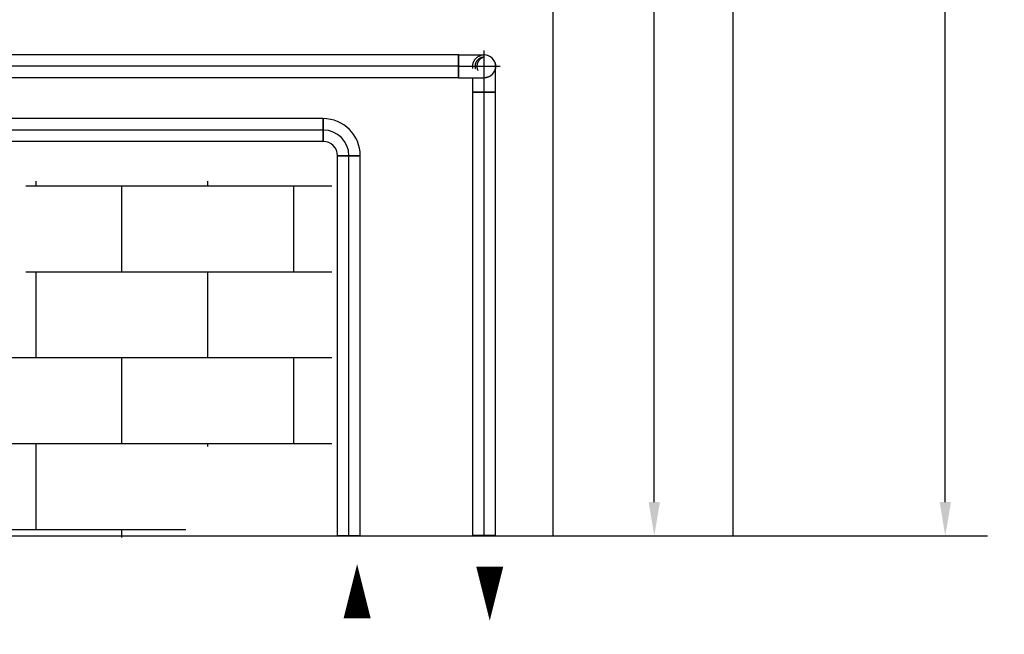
# Model space of a CAD drawing. Extents: x -156717 to 425753, y -51191 to 363295.
# Tile 53 of 256: x 62513 to 63969, y 113087 to 113995. Entities that reach past the tile are written whole.
import ezdxf
from ezdxf.enums import TextEntityAlignment as Align
from ezdxf.lldxf.tags import DXFTag

# ---------------------------------------------------------------- set-up
doc = ezdxf.new("R2010")
doc.units = 0
doc.header["$LTSCALE"] = 50
doc.linetypes.add('STREEPJES', pattern=[0.1, 0.05, -0.05])
doc.layers.get('0').update_dxf_attribs({"linetype": 'CONTINUOUS'})
doc.layers.get('Defpoints').update_dxf_attribs({"linetype": 'CONTINUOUS'})
for name, color, linetype in [('WL541---_D', 111, 'CONTINUOUS'), ('WL541---_HARTLIJN', 8, 'CONTINUOUS'), ('WL561---_AANVOER_D', 20, 'CONTINUOUS'), ('WL561---_AANVOER_HARTLIJ', 8, 'CONTINUOUS'), ('WL561---_CV-D', 2, 'CONTINUOUS'), ('WL561---_RETOUR_D', 21, 'CONTINUOUS'), ('WL561---_RETOUR_HARTLIJN', 8, 'CONTINUOUS')]:
    doc.layers.add(name, color=color, linetype=linetype)
doc.layers.add('WM$5----_HULPRUIMTE', color=1, linetype='CONTINUOUS', plot=False)
doc.styles.add('BURO-025', font='ARIAL.TTF', dxfattribs={"height": 125})
doc.styles.get("Standard").update_dxf_attribs({"font": 'ARIAL.TTF'})
tags = doc.linetypes.add('CENTER2', pattern=[28.575, 19.05, -3.175, 3.175, -3.175]).pattern_tags.tags
tags[10:11] = [DXFTag(74, 4), DXFTag(75, 0), DXFTag(340, '0'), DXFTag(46, 1.0), DXFTag(50, 0.0), DXFTag(44, 0.0), DXFTag(45, 0.0)]
tags[8:9] = [DXFTag(74, 4), DXFTag(75, 0), DXFTag(340, '0'), DXFTag(46, 1.0), DXFTag(50, 0.0), DXFTag(44, 0.0), DXFTag(45, 0.0)]
tags[6:7] = [DXFTag(74, 4), DXFTag(75, 0), DXFTag(340, '0'), DXFTag(46, 1.0), DXFTag(50, 0.0), DXFTag(44, 0.0), DXFTag(45, 0.0)]
tags[4:5] = [DXFTag(74, 4), DXFTag(75, 0), DXFTag(340, '0'), DXFTag(46, 1.0), DXFTag(50, 0.0), DXFTag(44, 0.0), DXFTag(45, 0.0)]
doc.dimstyles.new('ISO-25', dxfattribs={"dimtxt": 2.5, "dimasz": 2.5, "dimexe": 1.25, "dimexo": 0.625, "dimtad": 1, "dimtih": 1, "dimdec": 4, "dimdsep": 46, "dimtxsty": 'Standard', "dimcen": 2.5, "dimadec": 0, "dimazin": 0, "dimtfac": 1, "dimtdec": 4, "dimtmove": 0, "dimatfit": 3, "dimfxl": 0, "dimtvp": 1, "dimtolj": 1, "dimtzin": 0, "dimarcsym": 0})

# ---------------------------------------------------------------- blocks, each defined once
blk = doc.blocks.new('*D930')
at = {"layer": 'Defpoints', "color": 0, "transparency": 16777216}
for p in [(63011.2, 115032), (63451.2, 115032), (63011.2, 113232)]:
    blk.add_point(p, dxfattribs=at)
at = {"layer": 'WL561---_CV-D', "color": 0, "lineweight": -2, "transparency": 16777216}
for p, q in [((63042.4, 115032), (63513.7, 115032)), ((63451.2, 114982), (63451.2, 114188.8)), ((63451.2, 113282), (63451.2, 114075.2)), ((63042.4, 113232), (63513.7, 113232))]:
    blk.add_line(p, q, dxfattribs=at)
at = {"layer": 'WL561---_CV-D', "color": 0, "transparency": 16777216}
for points in [[(63442.8, 114982), (63459.5, 114982), (63451.2, 115032)], [(63442.8, 113282), (63459.5, 113282), (63451.2, 113232)]]:
    blk.add_solid(points, dxfattribs=at)
at = {"layer": 'WL561---_CV-D', "color": 0, "transparency": 16777216, "insert": (63451.2, 114132), "char_height": 50, "attachment_point": 5}
blk.add_mtext('\\A1;1800', dxfattribs=at)
blk = doc.blocks.new('30481017')
at = {"color": 0, "linetype": 'Continuous'}
blk.add_lwpolyline([(0, 0, 0, 2, 0), (-4, 0, 2, 2, 0)], format="xyseb", dxfattribs=at)
blk = doc.blocks.new('*D938')
at = {"layer": 'Defpoints', "color": 0, "transparency": 16777216}
for p in [(62840.4, 116082.1), (62840.4, 113232), (63881.3, 113232)]:
    blk.add_point(p, dxfattribs=at)
at = {"layer": 'WL561---_CV-D', "color": 0, "lineweight": -2, "transparency": 16777216}
for p, q in [((62871.7, 116082.1), (63943.8, 116082.1)), ((63881.3, 116032.1), (63881.3, 114713.8)), ((63881.3, 113282), (63881.3, 114600.3)), ((62871.7, 113232), (63943.8, 113232))]:
    blk.add_line(p, q, dxfattribs=at)
at = {"layer": 'WL561---_CV-D', "color": 0, "transparency": 16777216}
for points in [[(63872.9, 116032.1), (63889.6, 116032.1), (63881.3, 116082.1)], [(63872.9, 113282), (63889.6, 113282), (63881.3, 113232)]]:
    blk.add_solid(points, dxfattribs=at)
at = {"layer": 'WL561---_CV-D', "color": 0, "transparency": 16777216, "insert": (63881.3, 114657.1), "char_height": 50, "attachment_point": 5}
blk.add_mtext('\\A1;2850', dxfattribs=at)
blk = doc.blocks.new('*U983')
at = {"ltscale": 10}
for p, q in [((2465.3, -1500, -2969.7), (2465.3, 1500, -2969.7)), ((0, -1500, -2969.7), (2465.3, -1500, -2969.7))]:
    blk.add_line(p, q, dxfattribs=at)
blk = doc.blocks.new('*U984')
at = {"color": 8, "linetype": 'STREEPJES', "ltscale": 10}
blk.add_circle((0, 0, -4031.9), 16.9, dxfattribs=at)
blk.add_circle((0, 0, -4031.9), 16.9, dxfattribs=at)
for centre, radius, start, end in [((0, 0, -4031.9), 13.5, 0, 180), ((0, -3.2, -4031.9), 13.9, 13.3512, 166.6488)]:
    blk.add_arc(centre, radius, start, end, dxfattribs=at)
at = {"layer": 'WL541---_HARTLIJN', "linetype": 'CENTER2'}
for p, q in [((0, 23.6, -4031.9), (0, -23.6, -4031.9)), ((-23.6, 0, -4031.9), (23.6, 0, -4031.9))]:
    blk.add_line(p, q, dxfattribs=at)
blk.add_circle((0, 0, -4031.9), 0.075, dxfattribs=at)
at = {"layer": 'WL541---_D', "color": 2, "style": 'BURO-025'}
blk.add_attdef('POSNR', text='', height=125, dxfattribs=at).set_placement((0, 0), align=Align.MIDDLE)
blk = doc.blocks.new('*U999')
at = {"color": 0, "ltscale": 10}
for p, q in [((-38, 16.8, -3945.2), (-33, 16.8, -3945.2)), ((-38, -16.9, -3945.2), (-38, 16.8, -3945.2)), ((-33, 16.8, -3945.2), (-23.3, 16.8, -3945.2)), ((-23.3, 16.8, -3945.2), (-16.9, 16.8, -3945.2)), ((-38, -16.9, -3945.2), (-33, -16.9, -3945.2)), ((-33, -16.9, -3945.2), (-23.3, -16.9, -3945.2)), ((-23.3, -16.9, -3945.2), (-14.7, -16.9, -3945.2)), ((-14.7, -16.9, -3945.2), (-7.6, -16.9, -3945.2)), ((-7.6, -16.9, -3945.2), (-2.6, -16.9, -3945.2)), ((-2.6, -16.9, -3945.2), (0, -16.9, -3945.2))]:
    blk.add_line(p, q, dxfattribs=at)
at = {"layer": 'WL561---_RETOUR_HARTLIJN', "linetype": 'CENTER2'}
blk.add_line((-38, 0, -3945.2), (0, 0, -3945.2), dxfattribs=at)
at = {"layer": 'WL561---_RETOUR_D', "color": 2, "style": 'BURO-025'}
blk.add_attdef('POSNR', text='', height=125, dxfattribs=at).set_placement((0, 0), align=Align.MIDDLE)
blk = doc.blocks.new('*U1945')
at = {"color": 0, "ltscale": 10}
for p, q in [((0, 16.9, -4069.9), (1233.3, 16.9, -4069.9)), ((0, -16.8, -4069.9), (0, 16.9, -4069.9)), ((1233.3, 16.9, -4069.9), (1233.3, -16.8, -4069.9)), ((0, -16.8, -4069.9), (1233.3, -16.8, -4069.9))]:
    blk.add_line(p, q, dxfattribs=at)
at = {"layer": 'WL561---_RETOUR_HARTLIJN', "linetype": 'CENTER2'}
blk.add_line((0, 0, -4069.9), (1233.3, 0, -4069.9), dxfattribs=at)
at = {"layer": 'WL561---_RETOUR_D', "color": 2, "style": 'BURO-025'}
blk.add_attdef('POSNR', text='', height=125, dxfattribs=at).set_placement((0, 0), align=Align.MIDDLE)
blk = doc.blocks.new('*U1946')
at = {"color": 0, "ltscale": 10}
for p, q in [((-38, 16.9, -4069.9), (-33, 16.9, -4069.9)), ((-38, -16.9, -4069.9), (-38, 16.9, -4069.9)), ((-33, 16.9, -4069.9), (-23.3, 16.9, -4069.9)), ((-23.3, 16.9, -4069.9), (-14.7, 16.9, -4069.9)), ((-14.7, 16.9, -4069.9), (-7.6, 16.9, -4069.9)), ((-7.6, 16.9, -4069.9), (-2.6, 16.9, -4069.9)), ((-2.6, 16.9, -4069.9), (0, 16.9, -4069.9)), ((-38, -16.9, -4069.9), (-33, -16.9, -4069.9)), ((-33, -16.9, -4069.9), (-23.3, -16.9, -4069.9)), ((-23.3, -16.9, -4069.9), (-14.7, -16.9, -4069.9)), ((-14.7, -16.9, -4069.9), (-7.6, -16.9, -4069.9)), ((-7.6, -16.9, -4069.9), (-2.6, -16.9, -4069.9)), ((-2.6, -16.9, -4069.9), (0, -16.9, -4069.9))]:
    blk.add_line(p, q, dxfattribs=at)
blk.add_arc((0, 0, -4069.9), 16.9, 270, 90, dxfattribs=at)
at = {"layer": 'WL561---_RETOUR_HARTLIJN', "linetype": 'CENTER2'}
blk.add_line((-38, 0, -4069.9), (0, 0, -4069.9), dxfattribs=at)
at = {"layer": 'WL561---_RETOUR_D', "color": 2, "style": 'BURO-025'}
blk.add_attdef('POSNR', text='', height=125, dxfattribs=at).set_placement((0, 0), align=Align.MIDDLE)
blk = doc.blocks.new('*U1947')
at = {"color": 0, "ltscale": 10}
for p, q in [((-16.85, 38, -3945.31), (16.85, 38, -3945.31)), ((-38, -16.85, -3945.31), (-38, 16.85, -3945.31))]:
    blk.add_line(p, q, dxfattribs=at)
for radius in [21.15, 54.85]:
    blk.add_arc((-38, 38, -3945.31), radius, 270, 0, dxfattribs=at)
at = {"layer": 'WL561---_AANVOER_HARTLIJ', "linetype": 'CENTER2'}
blk.add_arc((-38, 38, -3945.31), 38, 270, 0, dxfattribs=at)
at = {"layer": 'WL561---_AANVOER_D', "color": 2, "style": 'BURO-025'}
blk.add_attdef('POSNR', text='', height=125, dxfattribs=at).set_placement((0, 0), align=Align.MIDDLE)
blk = doc.blocks.new('*U1948')
at = {"color": 0, "ltscale": 10}
for p, q in [((0, 16.9, -3945.3), (713.3, 16.9, -3945.3)), ((0, -16.8, -3945.3), (0, 16.9, -3945.3)), ((0, -16.8, -3945.3), (713.3, -16.8, -3945.3))]:
    blk.add_line(p, q, dxfattribs=at)
blk.add_spline([(713.3, -16.8, -3945.3), (713.4, -16.5, -3945.3), (713.6, -16.1, -3945.3), (713.8, -15.5, -3945.3), (714.2, -14.7, -3945.3), (714.5, -13.8, -3945.3), (714.9, -12.8, -3945.3), (715.3, -11.6, -3945.3), (715.7, -10.3, -3945.3), (716.1, -8.9, -3945.3), (716.4, -7.4, -3945.3), (716.7, -5.9, -3945.3), (716.9, -4.2, -3945.3), (717.1, -2.6, -3945.3), (717.2, -0.9, -3945.3), (717.2, 0.9, -3945.3), (717.1, 2.6, -3945.3), (716.9, 4.2, -3945.3), (716.7, 5.9, -3945.3), (716.4, 7.4, -3945.3), (716.1, 8.9, -3945.3), (715.7, 10.3, -3945.3), (715.3, 11.6, -3945.3), (714.9, 12.8, -3945.3), (714.5, 13.8, -3945.3), (714.2, 14.7, -3945.3), (713.8, 15.5, -3945.3), (713.6, 16.1, -3945.3), (713.4, 16.5, -3945.3), (713.3, 16.8, -3945.3), (713.3, 16.9, -3945.3)], degree=3, dxfattribs=at)
at = {"layer": 'WL561---_AANVOER_HARTLIJ', "linetype": 'CENTER2'}
blk.add_line((0, 0, -3945.3), (717.2, 0, -3945.3), dxfattribs=at)
at = {"layer": 'WL561---_AANVOER_D', "color": 2, "style": 'BURO-025'}
blk.add_attdef('POSNR', text='', height=125, dxfattribs=at).set_placement((0, 0), align=Align.MIDDLE)
blk = doc.blocks.new('*U1950')
at = {"color": 0, "ltscale": 10}
for p, q in [((0, 16.8, -3945.2), (655.2, 16.8, -3945.2)), ((0, -16.8, -3945.2), (0, 16.8, -3945.2)), ((655.2, 16.8, -3945.2), (655.2, -16.8, -3945.2)), ((0, -16.8, -3945.2), (655.2, -16.8, -3945.2))]:
    blk.add_line(p, q, dxfattribs=at)
at = {"layer": 'WL561---_RETOUR_HARTLIJN', "linetype": 'CENTER2'}
blk.add_line((0, 0, -3945.2), (655.2, 0, -3945.2), dxfattribs=at)
at = {"layer": 'WL561---_RETOUR_D', "color": 2, "style": 'BURO-025'}
blk.add_attdef('POSNR', text='', height=125, dxfattribs=at).set_placement((0, 0), align=Align.MIDDLE)
blk = doc.blocks.new('*U1951')
at = {"color": 0, "ltscale": 10}
for p, q in [((0, 16.8, -3945.3), (561.9, 16.8, -3945.3)), ((0, -16.8, -3945.3), (0, 16.8, -3945.3)), ((561.9, 16.8, -3945.3), (561.9, -16.8, -3945.3)), ((0, -16.8, -3945.3), (561.9, -16.8, -3945.3))]:
    blk.add_line(p, q, dxfattribs=at)
at = {"layer": 'WL561---_AANVOER_HARTLIJ', "linetype": 'CENTER2'}
blk.add_line((0, 0, -3945.3), (561.9, 0, -3945.3), dxfattribs=at)
at = {"layer": 'WL561---_AANVOER_D', "color": 2, "style": 'BURO-025'}
blk.add_attdef('POSNR', text='', height=125, dxfattribs=at).set_placement((0, 0), align=Align.MIDDLE)

msp = doc.modelspace()

# ---------------------------------------------------------------- hatches: boundary and pattern name
at = {"layer": 'WL561---_CV-D'}
h = msp.add_hatch(dxfattribs=at)
h.set_pattern_fill('BRICK', color=8, scale=20, style=0)
h.set_pattern_definition([(0, (-327.75, -169.56), (0, 127), []), (90, (-327.75, -169.56), (-254, 2e-14), [127, -127]), (90, (-200.75, -169.56), (-254, 2e-14), [-127, 127])])
h.paths.add_polyline_path([(62305.51427, 113512.11322), (62305.51427, 113229.66737), (62758.77742, 113229.66737), (62758.77742, 113364.35293), (62974.79373, 113364.35293), (62974.79373, 113756.36185), (62522.45879, 113756.36185), (62522.45879, 113512.11322)])

# ---------------------------------------------------------------- linework, layer by layer
msp.add_line((63301.89819, 113233.27536), (63301.89819, 116514.86858), dxfattribs=at)

# ---------------------------------------------------------------- block references
at = {"layer": 'WL561---_AANVOER_D'}
for name, p, rotation in [('*U1948', (62961.74009, 113831.89687, 3945.30642), 180), ('*U1947', (62999.74009, 113831.89687, 3945.30642), 90), ('*U1951', (62999.74009, 113232.07626, 3945.30642), 90)]:
    msp.add_blockref(name, p, dxfattribs=dict(at, rotation=rotation))
at = {"layer": 'WL561---_AANVOER_D', "xscale": 20, "yscale": 20, "zscale": 20, "rotation": 270}
msp.add_blockref('30481017', (63207.97772, 113106.69641), dxfattribs=at)
at = {"layer": 'WL561---_RETOUR_D'}
for name, p, rotation in [('*U1945', (63161.6856, 113926.04735, 4069.93311), 180), ('*U984', (63199.6856, 113926.04735, 4031.93311), 90), ('*U999', (63199.6856, 113926.04735, 3945.15699), 90), ('*U1950', (63199.6856, 113232.74005, 3945.15699), 90)]:
    msp.add_blockref(name, p, dxfattribs=dict(at, rotation=rotation))
msp.add_blockref('*U1946', (63199.6856, 113926.04735, 4069.93311), dxfattribs=at)
at = {"layer": 'WL561---_RETOUR_D', "xscale": 20, "yscale": 20, "zscale": 20, "rotation": 90}
msp.add_blockref('30481017', (63011.88423, 113190.36885), dxfattribs=at)
at = {"layer": 'WM$5----_HULPRUIMTE'}
msp.add_blockref('*U983', (61102.60431, 114731.98073, 2969.70641), dxfattribs=at)

# ---------------------------------------------------------------- dimensions: what is measured, and where the dimension line sits
at = {"layer": 'WL561---_CV-D', "color": 1}
for base, p1, p2, picture, middle in [((63881.26093, 113231.98073), (62840.42614, 116082.13073), (62840.42614, 113231.98073), '*D938', (63881.26093, 114657.05573)), ((63451.15455, 115031.98073), (63011.15913, 113231.98073), (63011.15913, 115031.98073), '*D930', (63451.15455, 114131.98073))]:
    dim = msp.add_linear_dim(base=base, p1=p1, p2=p2, angle=90, dimstyle='ISO-25', override={"dimscale": 50, "dimtxt": 1, "dimasz": 1, "dimdec": 0, "dimtdec": 0}, dxfattribs=at)
    dim.commit()
    dim.dimension.update_dxf_attribs({"geometry": picture, "text_midpoint": middle})

doc.saveas('drawing.dxf')
